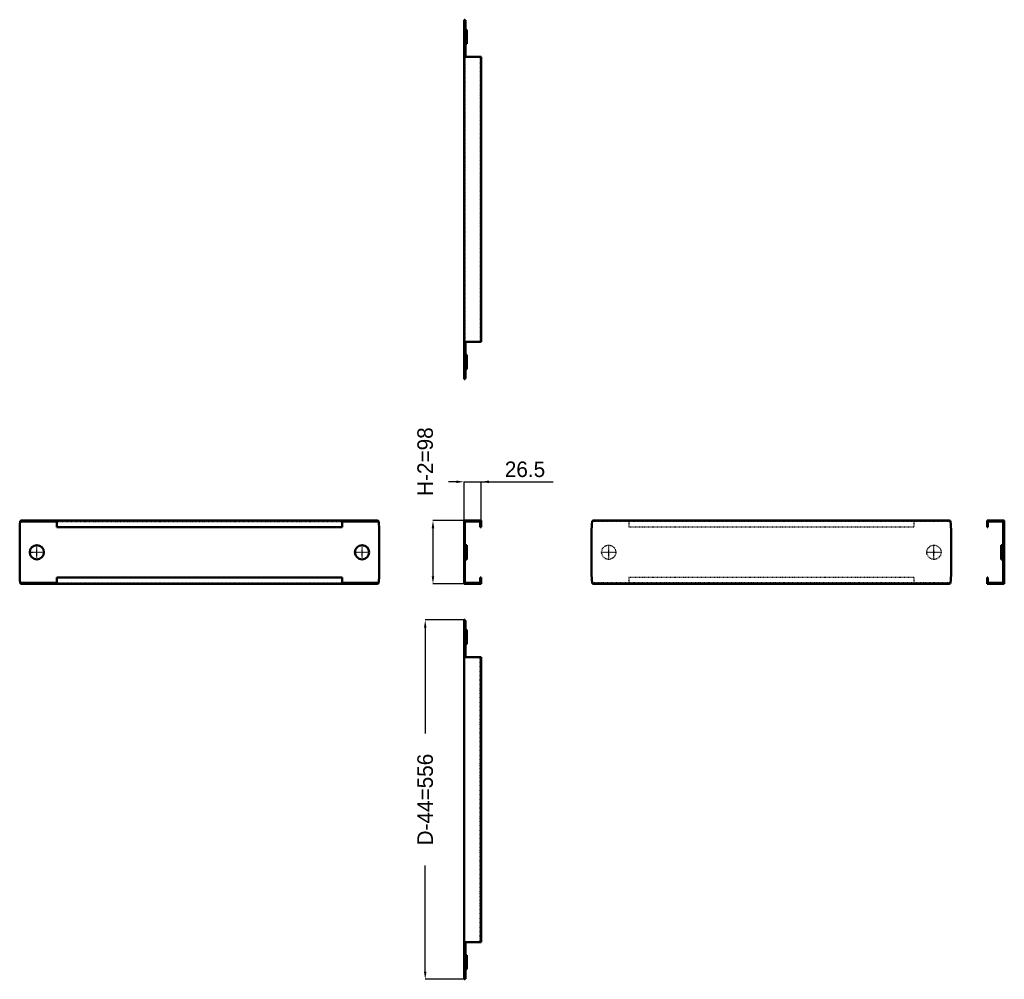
# Model space of a CAD drawing. Header units: millimetres. Extents: x 0 to 1523, y 0 to 1484.
import ezdxf

# ---------------------------------------------------------------- set-up
doc = ezdxf.new("R2010")
doc.units = ezdxf.units.MM
doc.linetypes.add('Center', pattern=[1.5, 0.45, -0.5, 0.05, -0.5])
doc.linetypes.add('Dashed', pattern=[2, 1, -1])
for name, color, linetype, lineweight in [('AM_0', 7, 'Continuous', 50), ('AM_4', 3, 'Continuous', 25), ('AM_5', 3, 'Continuous', 25), ('AM_7', 7, 'Center', 25), ('AM_9', 6, 'Dashed', 25)]:
    doc.layers.add(name, color=color, linetype=linetype, lineweight=lineweight)
doc.dimstyles.new('ISO-25', dxfattribs={"dimtxt": 2.5, "dimasz": 2.5, "dimexe": 1.25, "dimexo": 0.625, "dimtad": 1, "dimtxsty": 'Standard', "dimcen": 2.5, "dimadec": 0, "dimazin": 0, "dimtfac": 1, "dimtmove": 0, "dimatfit": 3, "dimfxl": 1, "dimarcsym": 0})

# ---------------------------------------------------------------- blocks, each defined once
blk = doc.blocks.new('1_PSS1060_0__0_in_PSS1060_0__1300')
at = {"layer": 'AM_0'}
for p, q in [((687.2, 556), (687.2, 0)), ((687.2, 556), (688.7, 556)), ((688.7, 556), (688.7, 555.1)), ((688.7, 555.1), (689.6, 555.1)), ((689.6, 555.1), (689.6, 498.5)), ((691.7, 540.5), (689.6, 540.5)), ((691.7, 540.5), (691.7, 518.5)), ((689.6, 518.5), (691.7, 518.5)), ((713.7, 498.5), (689.6, 498.5)), ((713.7, 57.5), (713.7, 498.5)), ((689.6, 57.5), (689.6, 0.9)), ((713.7, 57.5), (689.6, 57.5)), ((691.7, 37.5), (689.6, 37.5)), ((691.7, 37.5), (691.7, 15.5)), ((689.6, 15.5), (691.7, 15.5)), ((687.2, 0), (688.7, 0)), ((688.7, 0.9), (688.7, 0)), ((689.6, 0.9), (688.7, 0.9))]:
    blk.add_line(p, q, dxfattribs=at)
at = {"layer": 'AM_4'}
for p, q in [((688.7, 555.3), (687.2, 555.3)), ((689.6, 553), (687.2, 553)), ((689.6, 3), (687.2, 3)), ((688.7, 0.7), (687.2, 0.7))]:
    blk.add_line(p, q, dxfattribs=at)
at = {"layer": 'AM_7'}
for p, q in [((687, 529.5), (691.9, 529.5)), ((687, 26.5), (691.9, 26.5))]:
    blk.add_line(p, q, dxfattribs=at)
at = {"layer": 'AM_9'}
for p, q in [((688.7, 0.9), (688.7, 555.1)), ((689.6, 540.5), (688.7, 540.5)), ((688.7, 518.5), (689.6, 518.5)), ((712.2, 57.5), (712.2, 498.5)), ((689.6, 37.5), (688.7, 37.5)), ((688.7, 15.5), (689.6, 15.5))]:
    blk.add_line(p, q, dxfattribs=at)
blk = doc.blocks.new('2_PSS1060_0__0_in_PSS1060_0__1300')
at = {"layer": 'AM_0'}
for p, q in [((0.9, 708.1), (57.5, 708.1)), ((3, 709.6), (553, 709.6)), ((57.5, 699.6), (57.5, 709.6)), ((498.5, 699.6), (498.5, 709.6)), ((498.5, 708.1), (555.1, 708.1)), ((0, 628.4), (0, 692.8)), ((57.5, 699.6), (498.5, 699.6)), ((556, 628.4), (556, 692.8)), ((0.9, 613.1), (57.5, 613.1)), ((3, 611.6), (553, 611.6)), ((57.5, 611.6), (57.5, 621.6)), ((57.5, 621.6), (498.5, 621.6)), ((498.5, 611.6), (498.5, 621.6)), ((498.5, 613.1), (555.1, 613.1))]:
    blk.add_line(p, q, dxfattribs=at)
for centre in [(26.5, 660.6), (529.5, 660.6)]:
    blk.add_circle(centre, 11, dxfattribs=at)
for centre, radius, start, end in [((147, 692.8), 147, 174.269, 180), ((3, 707.3), 2.3, 90, 174.269), ((553, 707.3), 2.3, 5.731, 90), ((409, 692.8), 147, 0, 5.731), ((147, 628.4), 147, 180, 185.731), ((409, 628.4), 147, 354.269, 360), ((3, 613.9), 2.3, 185.731, 270), ((553, 613.9), 2.3, 270, 354.269)]:
    blk.add_arc(centre, radius, start, end, dxfattribs=at)
at = {"layer": 'AM_7'}
for p, q in [((26.5, 649.1), (26.5, 672.1)), ((529.5, 649.1), (529.5, 672.1)), ((14.9, 660.6), (38.1, 660.6)), ((518, 660.6), (541, 660.6))]:
    blk.add_line(p, q, dxfattribs=at)
at = {"layer": 'AM_9'}
for p, q in [((57.5, 708.1), (498.5, 708.1)), ((57.5, 613.1), (498.5, 613.1))]:
    blk.add_line(p, q, dxfattribs=at)
blk = doc.blocks.new('3_PSS1060_0__0_in_PSS1060_0__1300')
at = {"layer": 'AM_0'}
for p, q in [((713.7, 709.6), (687.2, 709.6)), ((687.2, 709.6), (687.2, 611.6)), ((688.7, 708.1), (712.2, 708.1)), ((688.7, 708.1), (688.7, 613.1)), ((689.6, 709.6), (689.6, 708.1)), ((712.2, 708.1), (712.2, 699.6)), ((713.7, 699.6), (713.7, 709.6)), ((712.2, 699.6), (713.7, 699.6)), ((691.7, 671.6), (688.7, 671.6)), ((691.7, 671.6), (691.7, 649.6)), ((688.7, 649.6), (691.7, 649.6)), ((687.2, 611.6), (713.7, 611.6)), ((712.2, 613.1), (688.7, 613.1)), ((689.6, 613.1), (689.6, 611.6)), ((712.2, 621.6), (712.2, 613.1)), ((713.7, 621.6), (712.2, 621.6)), ((713.7, 611.6), (713.7, 621.6))]:
    blk.add_line(p, q, dxfattribs=at)
at = {"layer": 'AM_4'}
for p, q in [((688.7, 707.5), (687.2, 707.5)), ((687.2, 692.8), (688.7, 692.8)), ((687.2, 628.4), (688.7, 628.4)), ((688.7, 613.7), (687.2, 613.7))]:
    blk.add_line(p, q, dxfattribs=at)
at = {"layer": 'AM_7'}
blk.add_line((687, 660.6), (691.9, 660.6), dxfattribs=at)
blk = doc.blocks.new('4_PSS1060_0__0_in_PSS1060_0__1300')
at = {"layer": 'AM_0'}
for p, q in [((1437.5, 709.6), (887.5, 709.6)), ((884.5, 692.8), (884.5, 628.4)), ((1440.5, 692.8), (1440.5, 628.4)), ((1437.5, 611.6), (887.5, 611.6))]:
    blk.add_line(p, q, dxfattribs=at)
for centre, radius, start, end in [((1031.5, 692.8), 147, 174.269, 180), ((887.5, 707.3), 2.3, 90, 174.269), ((1437.5, 707.3), 2.3, 5.731, 90), ((1293.5, 692.8), 147, 0, 5.731), ((1031.5, 628.4), 147, 180, 185.731), ((1293.5, 628.4), 147, 354.269, 0), ((887.5, 613.9), 2.3, 185.731, 270), ((1437.5, 613.9), 2.3, 270, 354.269)]:
    blk.add_arc(centre, radius, start, end, dxfattribs=at)
at = {"layer": 'AM_7'}
for p, q in [((911, 649.1), (911, 672.1)), ((1414, 649.1), (1414, 672.1)), ((899.5, 660.6), (922.5, 660.6)), ((1402.5, 660.6), (1425.5, 660.6))]:
    blk.add_line(p, q, dxfattribs=at)
at = {"layer": 'AM_9'}
for p, q in [((1439.6, 708.1), (885.4, 708.1)), ((942, 709.6), (942, 699.6)), ((1383, 709.6), (1383, 699.6)), ((1383, 699.6), (942, 699.6)), ((1439.6, 613.1), (885.4, 613.1)), ((942, 621.6), (942, 611.6)), ((1383, 621.6), (942, 621.6)), ((1383, 621.6), (1383, 611.6))]:
    blk.add_line(p, q, dxfattribs=at)
for centre in [(911, 660.6), (1414, 660.6)]:
    blk.add_circle(centre, 11, dxfattribs=at)
blk = doc.blocks.new('5_PSS1060_0__0_in_PSS1060_0__1300')
at = {"layer": 'AM_0'}
for p, q in [((1496.1, 709.6), (1522.6, 709.6)), ((1496.1, 699.6), (1496.1, 709.6)), ((1521.1, 708.1), (1497.6, 708.1)), ((1497.6, 708.1), (1497.6, 699.6)), ((1520.2, 708.1), (1520.2, 709.6)), ((1521.1, 613.1), (1521.1, 708.1)), ((1522.6, 611.6), (1522.6, 709.6)), ((1497.6, 699.6), (1496.1, 699.6)), ((1518.1, 649.6), (1518.1, 671.6)), ((1521.1, 671.6), (1518.1, 671.6)), ((1518.1, 649.6), (1521.1, 649.6)), ((1496.1, 621.6), (1497.6, 621.6)), ((1496.1, 611.6), (1496.1, 621.6)), ((1522.6, 611.6), (1496.1, 611.6)), ((1497.6, 621.6), (1497.6, 613.1)), ((1497.6, 613.1), (1521.1, 613.1)), ((1520.2, 611.6), (1520.2, 613.1))]:
    blk.add_line(p, q, dxfattribs=at)
at = {"layer": 'AM_4'}
for p, q in [((1521.1, 707.5), (1522.6, 707.5)), ((1522.6, 692.8), (1521.1, 692.8)), ((1522.6, 628.4), (1521.1, 628.4)), ((1521.1, 613.7), (1522.6, 613.7))]:
    blk.add_line(p, q, dxfattribs=at)
at = {"layer": 'AM_7'}
blk.add_line((1522.8, 660.6), (1517.9, 660.6), dxfattribs=at)
blk = doc.blocks.new('6_PSS1060_0__0_in_PSS1060_0__1300')
at = {"layer": 'AM_0'}
for p, q in [((687.2, 1484.4), (687.2, 928.4)), ((687.2, 1484.4), (688.7, 1484.4)), ((688.7, 1484.4), (688.7, 1483.5)), ((688.7, 1483.5), (689.6, 1483.5)), ((689.6, 1483.5), (689.6, 1426.9)), ((691.7, 1468.9), (689.6, 1468.9)), ((691.7, 1468.9), (691.7, 1446.9)), ((689.6, 1446.9), (691.7, 1446.9)), ((689.6, 1426.9), (713.7, 1426.9)), ((713.7, 1426.9), (713.7, 985.9)), ((689.6, 985.9), (689.6, 929.3)), ((689.6, 985.9), (713.7, 985.9)), ((691.7, 965.9), (689.6, 965.9)), ((691.7, 965.9), (691.7, 943.9)), ((688.7, 929.3), (688.7, 928.4)), ((689.6, 929.3), (688.7, 929.3)), ((689.6, 943.9), (691.7, 943.9)), ((687.2, 928.4), (688.7, 928.4))]:
    blk.add_line(p, q, dxfattribs=at)
at = {"layer": 'AM_4'}
for p, q in [((688.7, 1483.7), (687.2, 1483.7)), ((689.6, 1481.4), (687.2, 1481.4)), ((689.6, 931.4), (687.2, 931.4)), ((688.7, 929.1), (687.2, 929.1))]:
    blk.add_line(p, q, dxfattribs=at)
at = {"layer": 'AM_7'}
for p, q in [((687, 1457.9), (691.9, 1457.9)), ((687, 954.9), (691.9, 954.9))]:
    blk.add_line(p, q, dxfattribs=at)
at = {"layer": 'AM_9'}
for p, q in [((688.7, 1483.5), (688.7, 929.3)), ((689.6, 1468.9), (688.7, 1468.9)), ((688.7, 1446.9), (689.6, 1446.9)), ((712.2, 1426.9), (712.2, 985.9)), ((689.6, 965.9), (688.7, 965.9)), ((688.7, 943.9), (689.6, 943.9))]:
    blk.add_line(p, q, dxfattribs=at)
blk = doc.blocks.new('*D7')
at = {"layer": 'AM_5', "color": 0, "lineweight": -2}
for p, q in [((689.2, 556), (627.2, 556)), ((627.2, 544), (627.2, 380.1)), ((627.2, 12), (627.2, 175.9)), ((689.2, 0), (627.2, 0))]:
    blk.add_line(p, q, dxfattribs=at)
at = {"layer": 'AM_5', "color": 0}
for points in [[(629.2, 544), (625.2, 544), (627.2, 556)], [(625.2, 12), (629.2, 12), (627.2, 0)]]:
    blk.add_solid(points, dxfattribs=at)
at = {"layer": 'Defpoints', "color": 0}
for p in [(639.2, 556), (689.2, 556), (689.2, 0)]:
    blk.add_point(p, dxfattribs=at)
at = {"layer": 'AM_5', "color": 0, "insert": (627.2, 278), "char_height": 24, "attachment_point": 5, "rotation": 90}
blk.add_mtext('D-44=556', dxfattribs=at)
blk = doc.blocks.new('*D8')
at = {"layer": 'AM_5', "color": 0, "lineweight": -2}
for p, q in [((675.2, 769.6), (663.2, 769.6)), ((687.2, 706.6), (687.2, 769.6)), ((687.2, 769.6), (713.7, 769.6)), ((713.7, 706.6), (713.7, 769.6)), ((713.7, 769.6), (825.2, 769.6)), ((725.7, 769.6), (737.7, 769.6))]:
    blk.add_line(p, q, dxfattribs=at)
at = {"layer": 'AM_5', "color": 0}
for points in [[(675.2, 767.6), (675.2, 771.6), (687.2, 769.6)], [(725.7, 771.6), (725.7, 767.6), (713.7, 769.6)]]:
    blk.add_solid(points, dxfattribs=at)
at = {"layer": 'Defpoints', "color": 0}
for p in [(713.7, 757.6), (687.2, 706.6), (713.7, 706.6)]:
    blk.add_point(p, dxfattribs=at)
at = {"layer": 'AM_5', "color": 0, "insert": (781.5, 788.8), "char_height": 24, "attachment_point": 5}
blk.add_mtext('26.5', dxfattribs=at)
blk = doc.blocks.new('*D9')
at = {"layer": 'AM_5', "color": 0, "lineweight": -2}
for p, q in [((690.2, 709.6), (639.2, 709.6)), ((639.2, 697.6), (639.2, 623.6)), ((690.2, 611.6), (639.2, 611.6))]:
    blk.add_line(p, q, dxfattribs=at)
at = {"layer": 'AM_5', "color": 0}
for points in [[(641.2, 697.6), (637.2, 697.6), (639.2, 709.6)], [(637.2, 623.6), (641.2, 623.6), (639.2, 611.6)]]:
    blk.add_solid(points, dxfattribs=at)
at = {"layer": 'Defpoints', "color": 0}
for p in [(690.2, 709.6), (639.2, 611.6), (690.2, 611.6)]:
    blk.add_point(p, dxfattribs=at)
at = {"layer": 'AM_5', "color": 0, "insert": (627.2, 800.8), "char_height": 24, "attachment_point": 5, "rotation": 90}
blk.add_mtext('H-2=98', dxfattribs=at)

msp = doc.modelspace()

# ---------------------------------------------------------------- block references
for name in ['6_PSS1060_0__0_in_PSS1060_0__1300', '2_PSS1060_0__0_in_PSS1060_0__1300', '3_PSS1060_0__0_in_PSS1060_0__1300', '4_PSS1060_0__0_in_PSS1060_0__1300', '5_PSS1060_0__0_in_PSS1060_0__1300', '1_PSS1060_0__0_in_PSS1060_0__1300']:
    msp.add_blockref(name, (0, 0))

# ---------------------------------------------------------------- dimensions: what is measured, and where the dimension line sits
at = {"layer": 'AM_5'}
for base, p1, p2, text, picture, middle in [((639.2, 611.6), (690.2, 709.6), (690.2, 611.6), 'H-2=98', '*D9', (627.2, 800.8)), ((627.2, 556), (689.2, 0), (689.2, 556), 'D-44=556', '*D7', (627.2, 278))]:
    dim = msp.add_linear_dim(base=base, p1=p1, p2=p2, angle=90, text=text, dimstyle='ISO-25', override={"dimtxt": 24, "dimasz": 12, "dimexe": 0, "dimexo": 0, "dimgap": 7.2}, dxfattribs=at)
    dim.commit()
    dim.dimension.update_dxf_attribs({"geometry": picture, "text_midpoint": middle, "dimtype": 160, "text_rotation": 90})
dim = msp.add_linear_dim(base=(713.7, 769.6), p1=(687.2, 706.6), p2=(713.7, 706.6), text='26.5', dimstyle='ISO-25', override={"dimtxt": 24, "dimasz": 12, "dimexe": 0, "dimexo": 0, "dimgap": 7.2}, dxfattribs=at)
dim.commit()
dim.dimension.update_dxf_attribs({"geometry": '*D8', "text_midpoint": (781.471, 769.6), "dimtype": 160})

doc.saveas('drawing.dxf')
